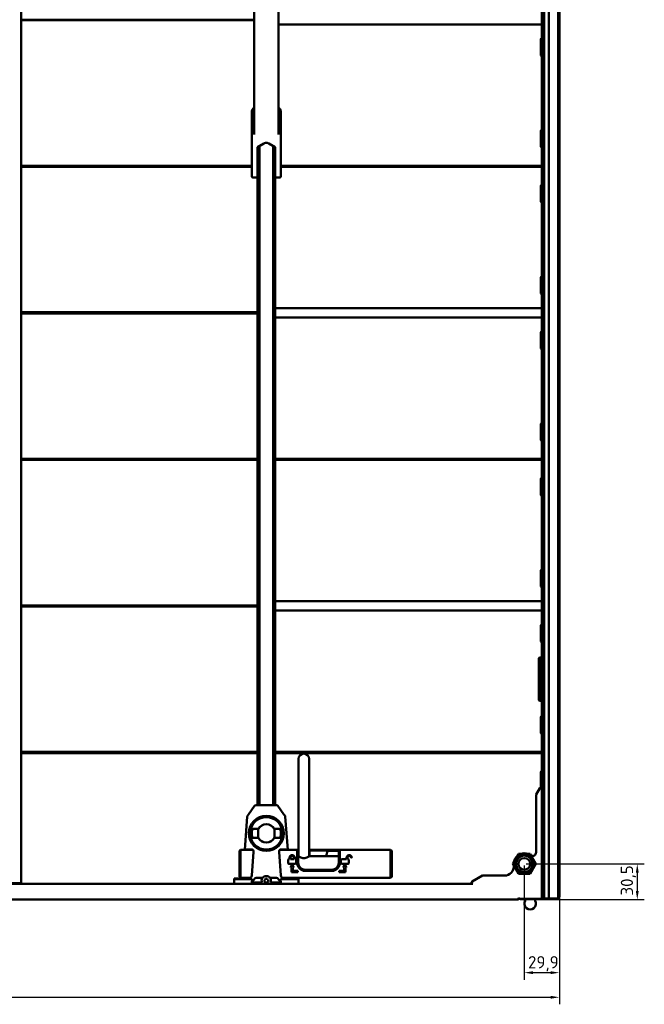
# Model space of a CAD drawing. Header units: millimetres. Extents: x 0 to 7913, y -180 to 2523.
# Tile 25 of 59: x 980 to 1512, y 1050 to 1890. Entities that reach past the tile are written whole.
import ezdxf

# ---------------------------------------------------------------- set-up
doc = ezdxf.new("R2010")
doc.units = ezdxf.units.MM
doc.header["$LTSCALE"] = 3
doc.layers.add('Bemaßung (ISO)', color=7, linetype='Continuous', lineweight=25)
doc.layers.add('Sichtbar (ISO)', color=7, linetype='Continuous', lineweight=50)
doc.styles.add('Notiztext (DIN)', font='isocpeur.ttf')
doc.dimstyles.new('Standard (DIN)', dxfattribs={"dimscale": 3, "dimtxt": 3.5, "dimasz": 2.5, "dimexe": 2, "dimexo": 0.5, "dimgap": 0.5, "dimtad": 1, "dimrnd": 1e-08, "dimtxsty": 'Notiztext (DIN)', "dimcen": 0.09, "dimdle": 10, "dimclrd": 256, "dimclre": 256, "dimclrt": 256, "dimadec": 0, "dimazin": 0, "dimtfac": 1, "dimtmove": 0, "dimatfit": 3, "dimfxl": 1, "dimtolj": 1, "dimtzin": 0, "dimlwd": -1, "dimlwe": -1, "dimarcsym": 0})

# ---------------------------------------------------------------- blocks, each defined once
blk = doc.blocks.new('*D15')
at = {"layer": 'Bemaßung (ISO)', "transparency": 16777216}
for p, q in [((440.01, 1140.22), (440.01, 1049.94)), ((1439.81, 1140.22), (1439.81, 1049.94)), ((447.51, 1055.94), (1432.31, 1055.94))]:
    blk.add_line(p, q, dxfattribs=at)
for points in [[(447.51, 1057.19), (447.51, 1054.69), (440.01, 1055.94)], [(1432.31, 1057.19), (1432.31, 1054.69), (1439.81, 1055.94)]]:
    blk.add_solid(points, dxfattribs=at)
at = {"layer": 'Defpoints', "color": 0, "transparency": 16777216}
for p in [(440.01, 1141.72), (1439.81, 1141.72), (1439.81, 1055.94)]:
    blk.add_point(p, dxfattribs=at)
at = {"layer": 'Bemaßung (ISO)', "transparency": 16777216, "insert": (924.45, 1070.04), "char_height": 10.5, "attachment_point": 1, "style": 'Notiztext (DIN)'}
blk.add_mtext('\\A1;999,8', dxfattribs=at)
blk = doc.blocks.new('*D18')
at = {"layer": 'Bemaßung (ISO)', "transparency": 16777216}
for p, q in [((1411.41, 1169.72), (1512.28, 1169.72)), ((1506.28, 1162.22), (1506.28, 1146.72)), ((1406.41, 1139.22), (1512.28, 1139.22))]:
    blk.add_line(p, q, dxfattribs=at)
for points in [[(1505.03, 1162.22), (1507.53, 1162.22), (1506.28, 1169.72)], [(1505.03, 1146.72), (1507.53, 1146.72), (1506.28, 1139.22)]]:
    blk.add_solid(points, dxfattribs=at)
at = {"layer": 'Defpoints', "color": 0, "transparency": 16777216}
for p in [(1409.91, 1169.72), (1404.91, 1139.22), (1506.28, 1139.22)]:
    blk.add_point(p, dxfattribs=at)
at = {"layer": 'Bemaßung (ISO)', "transparency": 16777216, "insert": (1492.18, 1142.68), "char_height": 10.5, "attachment_point": 1, "rotation": 90, "style": 'Notiztext (DIN)'}
blk.add_mtext('\\A1;30,5', dxfattribs=at)
blk = doc.blocks.new('*D19')
at = {"layer": 'Bemaßung (ISO)', "transparency": 16777216}
for p, q in [((1409.91, 1168.22), (1409.91, 1070.94)), ((1439.81, 1140.22), (1439.81, 1070.94)), ((1417.41, 1076.94), (1432.31, 1076.94))]:
    blk.add_line(p, q, dxfattribs=at)
for points in [[(1417.41, 1078.19), (1417.41, 1075.69), (1409.91, 1076.94)], [(1432.31, 1078.19), (1432.31, 1075.69), (1439.81, 1076.94)]]:
    blk.add_solid(points, dxfattribs=at)
at = {"layer": 'Defpoints', "color": 0, "transparency": 16777216}
for p in [(1409.91, 1169.72), (1439.81, 1141.72), (1439.81, 1076.94)]:
    blk.add_point(p, dxfattribs=at)
at = {"layer": 'Bemaßung (ISO)', "transparency": 16777216, "insert": (1413.07, 1091.04), "char_height": 10.5, "attachment_point": 1, "style": 'Notiztext (DIN)'}
blk.add_mtext('\\A1;29,9', dxfattribs=at)

msp = doc.modelspace()

# ---------------------------------------------------------------- linework, layer by layer
at = {"layer": 'Sichtbar (ISO)'}
for p, q in [((1426.906, 2139.216), (1426.906, 1140.216)), ((1430.906, 1140.216), (1430.906, 2139.216)), ((1438.906, 2139.091), (1438.906, 1140.341)), ((1439.806, 2137.716), (1439.806, 1141.716)), ((980.906, 1153.216), (980.906, 2126.216)), ((1424.906, 1233.716), (1424.906, 2045.716)), ((1179.695, 1965.231), (1179.422, 1876.011)), ((1200.117, 1965.231), (1200.389, 1876.011)), ((1179.464, 1889.632), (980.906, 1889.632)), ((1179.463, 1889.556), (980.906, 1889.556)), ((1179.462, 1889.231), (980.906, 1889.231)), ((1200.36, 1885.716), (1424.906, 1885.716)), ((1179.419, 1873.864), (1179.419, 1835.05)), ((1200.392, 1835.05), (1200.392, 1873.864)), ((1423.906, 1859.79), (1423.906, 1872.767)), ((1423.945, 1860.032), (1423.945, 1873.032)), ((1424.906, 1858.818), (1424.653, 1858.818)), ((1179.419, 1835.05), (1179.419, 1792.358)), ((1200.392, 1835.05), (1200.392, 1792.358)), ((1177.406, 1804.049), (1177.406, 1801.417)), ((1202.406, 1796.41), (1202.406, 1801.417)), ((1202.406, 1791.37), (1202.406, 1794.523)), ((1423.906, 1781.665), (1423.906, 1794.642)), ((1423.945, 1794.907), (1423.945, 1781.907)), ((1177.406, 1786.393), (1177.406, 1759.464)), ((1187.906, 1784.18), (1182.306, 1780.947)), ((1182.306, 1760.202), (1182.306, 1780.947)), ((1182.406, 1219.716), (1182.406, 1781.005)), ((1184.206, 1782.044), (1184.206, 1219.716)), ((1197.506, 1780.947), (1191.906, 1784.18)), ((1195.606, 1219.716), (1195.606, 1782.044)), ((1197.406, 1781.005), (1197.406, 1219.716)), ((1197.506, 1780.947), (1197.506, 1760.202)), ((1202.406, 1786.393), (1202.406, 1759.464)), ((1424.653, 1780.693), (1424.906, 1780.693)), ((980.906, 1765.202), (1177.406, 1765.202)), ((980.906, 1764.876), (1177.406, 1764.876)), ((980.906, 1764.801), (1177.406, 1764.801)), ((1177.406, 1764.632), (980.906, 1764.632)), ((1177.406, 1764.556), (980.906, 1764.556)), ((1177.406, 1764.231), (980.906, 1764.231)), ((1182.306, 1765.202), (1182.406, 1765.202)), ((1182.306, 1764.876), (1182.406, 1764.876)), ((1182.306, 1764.801), (1182.406, 1764.801)), ((1182.406, 1764.632), (1182.306, 1764.632)), ((1182.406, 1764.556), (1182.306, 1764.556)), ((1182.406, 1764.231), (1182.306, 1764.231)), ((1197.406, 1765.202), (1197.506, 1765.202)), ((1197.406, 1764.876), (1197.506, 1764.876)), ((1197.406, 1764.801), (1197.506, 1764.801)), ((1197.506, 1764.632), (1197.406, 1764.632)), ((1197.506, 1764.556), (1197.406, 1764.556)), ((1197.506, 1764.231), (1197.406, 1764.231)), ((1202.406, 1765.202), (1424.906, 1765.202)), ((1202.406, 1764.876), (1424.906, 1764.876)), ((1202.406, 1764.801), (1424.906, 1764.801)), ((1424.906, 1764.632), (1202.406, 1764.632)), ((1424.906, 1764.556), (1202.406, 1764.556)), ((1424.906, 1764.231), (1202.406, 1764.231)), ((1177.406, 1759.464), (1177.406, 1756.415)), ((1177.406, 1756.246), (1177.406, 1756.415)), ((1178.388, 1755.246), (1182.306, 1755.178)), ((1182.306, 1755.447), (1182.306, 1759.711)), ((1182.306, 1755.447), (1182.306, 1755.178)), ((1197.506, 1759.711), (1197.506, 1755.447)), ((1197.506, 1755.178), (1197.506, 1755.447)), ((1201.423, 1755.246), (1197.506, 1755.178)), ((1202.406, 1756.415), (1202.406, 1759.464)), ((1202.406, 1756.415), (1202.406, 1756.246)), ((1423.906, 1734.79), (1423.906, 1747.767)), ((1423.945, 1735.032), (1423.945, 1748.032)), ((1424.906, 1733.818), (1424.653, 1733.818)), ((1423.906, 1656.665), (1423.906, 1669.642)), ((1423.945, 1669.907), (1423.945, 1656.907)), ((1424.653, 1655.693), (1424.906, 1655.693)), ((980.906, 1640.202), (1182.406, 1640.202)), ((980.906, 1639.876), (1182.406, 1639.876)), ((980.906, 1639.801), (1182.406, 1639.801)), ((1182.406, 1639.632), (980.906, 1639.632)), ((1182.406, 1639.556), (980.906, 1639.556)), ((1182.406, 1639.231), (980.906, 1639.231)), ((1197.406, 1643.716), (1424.906, 1643.716)), ((1197.406, 1635.716), (1424.906, 1635.716)), ((1423.906, 1609.79), (1423.906, 1622.767)), ((1423.945, 1610.032), (1423.945, 1623.032)), ((1424.906, 1608.818), (1424.653, 1608.818)), ((1423.906, 1531.665), (1423.906, 1544.642)), ((1423.945, 1544.907), (1423.945, 1531.907)), ((1424.653, 1530.693), (1424.906, 1530.693)), ((980.906, 1515.202), (1182.406, 1515.202)), ((980.906, 1514.876), (1182.406, 1514.876)), ((980.906, 1514.801), (1182.406, 1514.801)), ((1182.406, 1514.632), (980.906, 1514.632)), ((1182.406, 1514.556), (980.906, 1514.556)), ((1182.406, 1514.231), (980.906, 1514.231)), ((1197.406, 1515.202), (1424.906, 1515.202)), ((1197.406, 1514.876), (1424.906, 1514.876)), ((1197.406, 1514.801), (1424.906, 1514.801)), ((1424.906, 1514.632), (1197.406, 1514.632)), ((1424.906, 1514.556), (1197.406, 1514.556)), ((1424.906, 1514.231), (1197.406, 1514.231)), ((1423.906, 1484.79), (1423.906, 1497.767)), ((1423.945, 1485.032), (1423.945, 1498.032)), ((1424.906, 1483.818), (1424.653, 1483.818)), ((1423.906, 1406.665), (1423.906, 1419.642)), ((1423.945, 1419.907), (1423.945, 1406.907)), ((1424.653, 1405.693), (1424.906, 1405.693)), ((980.906, 1390.202), (1182.406, 1390.202)), ((980.906, 1389.876), (1182.406, 1389.876)), ((980.906, 1389.801), (1182.406, 1389.801)), ((1182.406, 1389.632), (980.906, 1389.632)), ((1182.406, 1389.556), (980.906, 1389.556)), ((1182.406, 1389.231), (980.906, 1389.231)), ((1197.406, 1393.716), (1424.906, 1393.716)), ((1197.406, 1385.716), (1424.906, 1385.716)), ((1423.906, 1359.79), (1423.906, 1372.767)), ((1423.945, 1360.032), (1423.945, 1373.032)), ((1424.906, 1358.818), (1424.653, 1358.818)), ((1422.906, 1345.716), (1422.406, 1345.216)), ((1422.406, 1343.605), (1422.406, 1345.216)), ((1422.906, 1345.716), (1424.406, 1345.716)), ((1422.906, 1343.959), (1422.906, 1345.716)), ((1422.906, 1343.959), (1422.906, 1336.474)), ((1424.406, 1345.716), (1424.906, 1345.216)), ((1424.406, 1345.716), (1424.406, 1343.959)), ((1424.406, 1336.474), (1424.406, 1343.959)), ((1422.406, 1343.605), (1422.406, 1336.12)), ((1422.406, 1332.231), (1422.406, 1336.12)), ((1422.906, 1332.231), (1422.906, 1336.474)), ((1424.406, 1336.474), (1424.406, 1332.231)), ((1422.406, 1332.231), (1422.406, 1314.716)), ((1422.906, 1332.231), (1422.906, 1314.716)), ((1424.406, 1314.716), (1424.406, 1332.231)), ((1422.406, 1309.216), (1422.406, 1314.716)), ((1422.906, 1308.716), (1422.906, 1314.716)), ((1424.406, 1314.716), (1424.406, 1308.716)), ((1422.906, 1308.716), (1422.406, 1309.216)), ((1424.406, 1308.716), (1422.906, 1308.716)), ((1424.406, 1308.716), (1424.906, 1309.216)), ((1423.906, 1281.665), (1423.906, 1294.642)), ((1423.945, 1294.907), (1423.945, 1281.907)), ((1424.653, 1280.693), (1424.906, 1280.693)), ((980.906, 1265.202), (1182.406, 1265.202)), ((980.906, 1264.876), (1182.406, 1264.876)), ((980.906, 1264.801), (1182.406, 1264.801)), ((1182.406, 1264.632), (980.906, 1264.632)), ((1182.406, 1264.556), (980.906, 1264.556)), ((1182.406, 1264.231), (980.906, 1264.231)), ((1197.406, 1265.202), (1424.906, 1265.202)), ((1197.406, 1264.876), (1424.906, 1264.876)), ((1197.406, 1264.801), (1424.906, 1264.801)), ((1424.906, 1264.632), (1197.406, 1264.632)), ((1424.906, 1264.556), (1197.406, 1264.556)), ((1424.906, 1264.231), (1197.406, 1264.231)), ((1217.406, 1176.266), (1217.406, 1259.216)), ((1226.406, 1176.266), (1226.406, 1259.216)), ((1423.906, 1234.79), (1423.906, 1247.767)), ((1423.945, 1235.032), (1423.945, 1248.032)), ((1419.906, 1228.788), (1423.04, 1234.216)), ((1419.906, 1179.463), (1419.906, 1228.788)), ((1424.906, 1233.818), (1424.9, 1233.818)), ((1424.906, 1233.716), (1424.906, 1140.816)), ((1179.957, 1219.288), (1174.839, 1211.94)), ((1183.114, 1219.716), (1180.777, 1219.716)), ((1183.114, 1219.716), (1196.697, 1219.716)), ((1199.034, 1219.716), (1196.697, 1219.716)), ((1204.972, 1211.94), (1199.854, 1219.288)), ((1173.699, 1210.053), (1171.689, 1181.716)), ((1174.839, 1211.94), (1173.877, 1210.558)), ((1205.934, 1210.558), (1204.972, 1211.94)), ((1208.122, 1181.716), (1206.113, 1210.053)), ((1177.873, 1199.615), (1183.036, 1199.615)), ((1177.981, 1199.466), (1183.123, 1199.466)), ((1182.906, 1199.466), (1182.906, 1191.966)), ((1182.945, 1191.966), (1182.945, 1199.466)), ((1196.688, 1199.466), (1201.83, 1199.466)), ((1196.775, 1199.615), (1201.938, 1199.615)), ((1196.866, 1199.466), (1196.866, 1191.966)), ((1196.906, 1191.966), (1196.906, 1199.466)), ((1183.036, 1191.818), (1177.873, 1191.818)), ((1183.123, 1191.966), (1177.981, 1191.966)), ((1201.83, 1191.966), (1196.688, 1191.966)), ((1201.938, 1191.818), (1196.775, 1191.818)), ((1167.906, 1181.716), (1166.906, 1180.716)), ((1166.906, 1179.216), (1166.906, 1180.716)), ((1166.906, 1160.216), (1166.906, 1179.216)), ((1178.53, 1181.716), (1167.906, 1181.716)), ((1167.906, 1179.216), (1167.906, 1181.716)), ((1167.906, 1160.216), (1167.906, 1179.216)), ((1172.599, 1181.916), (1172.045, 1181.916)), ((1172.732, 1181.916), (1172.599, 1181.916)), ((1172.732, 1181.916), (1178.042, 1181.916)), ((1179.036, 1179.916), (1177.405, 1159.716)), ((1200.775, 1179.916), (1202.406, 1159.716)), ((1216.156, 1181.716), (1201.281, 1181.716)), ((1201.769, 1181.916), (1207.079, 1181.916)), ((1207.212, 1181.916), (1207.079, 1181.916)), ((1207.212, 1181.916), (1207.766, 1181.916)), ((1217.406, 1181.716), (1216.156, 1181.716)), ((1216.156, 1181.716), (1216.156, 1179.216)), ((1217.156, 1180.716), (1216.156, 1181.716)), ((1216.156, 1170.716), (1216.156, 1179.216)), ((1217.156, 1180.716), (1217.156, 1179.216)), ((1217.406, 1180.716), (1217.156, 1180.716)), ((1217.156, 1170.716), (1217.156, 1179.216)), ((1217.406, 1176.266), (1217.156, 1176.266)), ((1227.656, 1181.716), (1226.406, 1181.716)), ((1226.656, 1180.716), (1226.406, 1180.716)), ((1251.656, 1176.266), (1226.406, 1176.266)), ((1227.656, 1181.716), (1226.656, 1180.716)), ((1226.656, 1179.434), (1226.656, 1180.716)), ((1226.656, 1180.716), (1227.121, 1180.716)), ((1226.656, 1179.434), (1226.656, 1176.266)), ((1227.656, 1181.716), (1228.656, 1181.716)), ((1228.656, 1181.716), (1239.859, 1181.716)), ((1228.656, 1181.075), (1239.859, 1181.075)), ((1239.859, 1181.716), (1240.859, 1181.716)), ((1245.906, 1181.716), (1240.859, 1181.716)), ((1240.859, 1181.716), (1241.859, 1180.716)), ((1241.394, 1180.716), (1241.859, 1180.716)), ((1245.906, 1180.716), (1241.859, 1180.716)), ((1241.859, 1179.434), (1241.859, 1180.716)), ((1245.906, 1181.716), (1246.906, 1181.716)), ((1245.906, 1180.716), (1246.906, 1180.716)), ((1252.656, 1181.716), (1246.906, 1181.716)), ((1251.656, 1180.716), (1246.906, 1180.716)), ((1251.656, 1180.716), (1252.656, 1181.716)), ((1251.656, 1179.216), (1251.656, 1180.716)), ((1251.656, 1179.216), (1251.656, 1170.716)), ((1252.656, 1181.716), (1295.906, 1181.716)), ((1252.656, 1179.216), (1252.656, 1181.716)), ((1252.656, 1179.216), (1252.656, 1170.716)), ((1295.906, 1181.716), (1296.906, 1180.716)), ((1295.906, 1181.716), (1295.906, 1179.216)), ((1295.906, 1179.216), (1295.906, 1160.216)), ((1296.906, 1180.716), (1296.906, 1179.216)), ((1296.906, 1179.216), (1296.906, 1160.216)), ((1400.091, 1169.702), (1404.985, 1178.209)), ((1404.985, 1178.209), (1414.8, 1178.223)), ((1414.8, 1178.223), (1419.72, 1169.731)), ((1208.406, 1172.966), (1208.406, 1170.466)), ((1209.656, 1173.716), (1209.156, 1173.716)), ((1209.156, 1169.716), (1214.656, 1169.716)), ((1209.656, 1174.966), (1209.656, 1173.716)), ((1210.406, 1173.716), (1210.406, 1174.966)), ((1213.406, 1173.716), (1210.406, 1173.716)), ((1211.906, 1169.314), (1210.406, 1166.716)), ((1213.406, 1166.716), (1211.906, 1169.314)), ((1213.406, 1174.966), (1213.406, 1173.716)), ((1214.156, 1173.716), (1214.156, 1174.966)), ((1214.656, 1173.716), (1214.156, 1173.716)), ((1215.406, 1170.466), (1215.406, 1172.966)), ((1253.406, 1172.966), (1253.406, 1170.466)), ((1258.406, 1173.716), (1254.156, 1173.716)), ((1254.156, 1169.716), (1259.656, 1169.716)), ((1256.906, 1169.314), (1255.406, 1166.716)), ((1258.406, 1166.716), (1256.906, 1169.314)), ((1258.406, 1174.966), (1258.406, 1173.716)), ((1259.156, 1173.716), (1259.156, 1174.966)), ((1259.656, 1173.716), (1259.156, 1173.716)), ((1260.406, 1170.466), (1260.406, 1172.966)), ((1405.011, 1161.209), (1400.091, 1169.702)), ((1419.72, 1169.731), (1414.826, 1161.223)), ((1166.906, 1158.716), (1166.906, 1160.216)), ((1167.906, 1157.716), (1167.906, 1160.216)), ((1210.406, 1166.716), (1211.406, 1166.716)), ((1211.406, 1166.716), (1211.406, 1162.716)), ((1211.406, 1162.716), (1216.906, 1162.716)), ((1212.406, 1166.716), (1213.406, 1166.716)), ((1212.406, 1163.716), (1212.406, 1166.716)), ((1216.906, 1163.716), (1212.406, 1163.716)), ((1216.906, 1162.716), (1216.906, 1163.716)), ((1245.656, 1164.716), (1223.156, 1164.716)), ((1245.656, 1163.716), (1223.156, 1163.716)), ((1251.906, 1163.716), (1251.906, 1162.716)), ((1256.406, 1163.716), (1251.906, 1163.716)), ((1251.906, 1162.716), (1257.406, 1162.716)), ((1255.406, 1166.716), (1256.406, 1166.716)), ((1256.406, 1166.716), (1256.406, 1163.716)), ((1257.406, 1166.716), (1258.406, 1166.716)), ((1257.406, 1162.716), (1257.406, 1166.716)), ((1295.906, 1160.216), (1295.906, 1157.716)), ((1296.906, 1160.216), (1296.906, 1158.716)), ((1365.406, 1154.582), (1374.298, 1159.716)), ((1374.298, 1159.716), (1393.024, 1159.716)), ((1414.826, 1161.223), (1405.011, 1161.209)), ((513.906, 1152.716), (1365.906, 1152.716)), ((971.306, 1153.216), (980.906, 1153.216)), ((1162.406, 1157.164), (1162.406, 1156.797)), ((1162.406, 1152.716), (1162.406, 1156.797)), ((1170.109, 1157.216), (1165.405, 1157.216)), ((1165.405, 1156.745), (1177.915, 1156.745)), ((1167.906, 1157.716), (1166.906, 1158.716)), ((1175.684, 1157.716), (1167.906, 1157.716)), ((1169.987, 1157.716), (1169.952, 1157.216)), ((1170.109, 1157.216), (1170.854, 1156.963)), ((1177.915, 1156.745), (1170.986, 1156.955)), ((1176.088, 1157.716), (1175.684, 1157.716)), ((1177.671, 1153.716), (1179.808, 1156.964)), ((1177.915, 1156.745), (1177.671, 1153.716)), ((1177.671, 1153.716), (1186.25, 1153.716)), ((1186.687, 1157.716), (1181.173, 1157.716)), ((1198.638, 1157.716), (1193.124, 1157.716)), ((1193.561, 1153.716), (1202.14, 1153.716)), ((1202.14, 1153.716), (1200.003, 1156.964)), ((1201.896, 1156.745), (1208.944, 1156.959)), ((1201.896, 1156.745), (1214.406, 1156.745)), ((1201.896, 1156.745), (1202.14, 1153.716)), ((1204.127, 1157.716), (1203.723, 1157.716)), ((1295.906, 1157.716), (1204.127, 1157.716)), ((1208.944, 1156.959), (1208.891, 1157.716)), ((1209.702, 1157.216), (1208.944, 1156.959)), ((1214.406, 1157.216), (1209.702, 1157.216)), ((1209.859, 1157.216), (1209.824, 1157.716)), ((1217.406, 1156.797), (1217.406, 1157.164)), ((1217.406, 1152.716), (1217.406, 1156.797)), ((1296.906, 1158.716), (1295.906, 1157.716)), ((1404.906, 1139.216), (474.906, 1139.216)), ((1404.906, 1139.716), (1404.906, 1140.816)), ((1405.906, 1139.816), (1404.906, 1140.816)), ((1404.906, 1140.202), (1405.52, 1140.202)), ((1404.906, 1139.876), (1405.846, 1139.876)), ((1404.906, 1139.801), (1409.884, 1139.801)), ((1404.906, 1139.716), (1404.906, 1139.216)), ((1423.906, 1139.816), (1405.906, 1139.816)), ((1419.927, 1139.801), (1439.767, 1139.801)), ((1424.906, 1140.816), (1423.906, 1139.816)), ((1423.966, 1139.876), (1439.578, 1139.876)), ((1424.291, 1140.202), (1438.824, 1140.202)), ((1424.906, 1140.216), (1424.906, 1140.816)), ((1425.406, 1140.216), (1424.906, 1140.216)), ((1426.406, 1140.216), (1425.406, 1140.216)), ((1426.906, 1140.216), (1426.406, 1140.216)), ((1426.906, 1140.216), (1427.406, 1140.216)), ((1430.906, 1140.216), (1427.406, 1140.216)), ((1431.406, 1140.216), (1430.906, 1140.216)), ((1433.906, 1140.216), (1431.406, 1140.216)), ((1438.306, 1140.216), (1433.906, 1140.216)), ((1439.578, 1139.876), (1439.578, 1140.922)), ((1439.578, 1139.876), (1439.804, 1139.786)), ((1439.78, 1139.801), (1439.78, 1141.443))]:
    msp.add_line(p, q, dxfattribs=at)
for centre, radius in [((1189.906, 1195.716), 14.913), ((1189.906, 1195.716), 13.878), ((1409.906, 1169.716), 8.2), ((1409.906, 1169.716), 7), ((1409.906, 1169.716), 5), ((1189.906, 1155.341), 1.6)]:
    msp.add_circle(centre, radius, dxfattribs=at)
for centre, radius, start, end in [((1424.906, 1872.779), 0.993, 90, 165.251342), ((1424.906, 1859.779), 0.993, 165.251342, 255.251342), ((1424.906, 1794.654), 0.993, 90, 165.251342), ((1424.906, 1781.654), 0.993, 165.251342, 255.251342), ((1178.406, 1756.246), 1, 180, 269), ((1201.406, 1756.246), 1, 271, 0), ((1424.906, 1747.779), 0.993, 90, 165.251342), ((1424.906, 1734.779), 0.993, 165.251342, 255.251342), ((1424.906, 1669.654), 0.993, 90, 165.251342), ((1424.906, 1656.654), 0.993, 165.251342, 255.251342), ((1424.906, 1622.779), 0.993, 90, 165.251342), ((1424.906, 1609.779), 0.993, 165.251342, 255.251342), ((1424.906, 1544.654), 0.993, 90, 165.251342), ((1424.906, 1531.654), 0.993, 165.251342, 255.251342), ((1424.906, 1497.779), 0.993, 90, 165.251342), ((1424.906, 1484.779), 0.993, 165.251342, 255.251342), ((1424.906, 1419.654), 0.993, 90, 165.251342), ((1424.906, 1406.654), 0.993, 165.251342, 255.251342), ((1424.906, 1372.779), 0.993, 90, 165.251342), ((1424.906, 1359.779), 0.993, 165.251342, 255.251342), ((1424.906, 1294.654), 0.993, 90, 165.251342), ((1424.906, 1281.654), 0.993, 165.251342, 255.251342), ((1221.906, 1259.216), 4.5, 0, 180), ((1424.906, 1247.779), 0.993, 90, 165.251342), ((1423.906, 1233.716), 1, 0, 150), ((1424.906, 1234.779), 0.993, 165.251342, 183.609061), ((1180.777, 1218.716), 1, 90, 145.144602), ((1199.034, 1218.716), 1, 34.855398, 90), ((1189.906, 1195.716), 7.898, 29.575253, 150.424747), ((1189.906, 1195.716), 7.75, 28.938528, 151.061472), ((1189.906, 1195.716), 12.648, 162.048541, 197.951459), ((1189.906, 1195.716), 12.5, 162.542397, 197.457603), ((1189.906, 1195.716), 12.5, 342.542397, 17.457603), ((1189.906, 1195.716), 12.648, 342.048541, 17.951459), ((1189.906, 1195.716), 7.898, 209.575253, 330.424747), ((1189.906, 1195.716), 7.75, 208.938528, 331.061472), ((1211.906, 1174.966), 2.25, 0, 180), ((1211.906, 1174.966), 1.5, 0, 180), ((1245.906, 1176.434), 4.75, 153.612156, 182.021023), ((1239.859, 1179.434), 2, 333.612304, 39.884513), ((1260.656, 1174.966), 2.25, 19.471221, 180), ((1260.656, 1174.966), 1.5, 19.471221, 180), ((1262.423, 1175.591), 0.375, 199.471221, 19.471221), ((1409.906, 1169.716), 9, 130.896791, 169.273063), ((1409.906, 1169.716), 9, 70.896791, 109.273063), ((1416.906, 1179.463), 3, 245.567156, 0), ((1209.156, 1172.966), 0.75, 90, 180), ((1209.156, 1170.466), 0.75, 180, 270), ((1214.656, 1172.966), 0.75, 0, 90), ((1214.656, 1170.466), 0.75, 270, 0), ((1223.156, 1170.716), 7, 180, 270), ((1223.156, 1170.716), 6, 180, 270.000002), ((1245.656, 1170.716), 7, 270, 0), ((1245.656, 1170.716), 6, 270, 0), ((1254.156, 1172.966), 0.75, 90, 180), ((1254.156, 1170.466), 0.75, 180, 270), ((1259.656, 1172.966), 0.75, 0, 90), ((1259.656, 1170.466), 0.75, 270, 0), ((1393.024, 1167.716), 8, 270, 2.805111), ((1189.906, 1155.341), 4, 36.423574, 143.576426), ((1189.906, 1155.341), 4, 143.576426, 203.969482), ((1189.906, 1155.341), 4, 336.030518, 36.423574), ((1365.906, 1153.716), 1, 120, 270), ((1409.709, 1138.816), 1, 330, 90), ((1414.906, 1135.816), 5, 150, 30), ((1420.102, 1138.816), 1, 90, 210)]:
    msp.add_arc(centre, radius, start, end, dxfattribs=at)
for centre, major_axis, ratio, start_param, end_param in [((1182.306, 1760.628), (0, 1.039), 0.0000149, 1.9925987, 2.6506709), ((1197.506, 1760.628), (0, -1.039), 0.0000113, 0.4909439, 1.1490616), ((1174.698, 1209.987), (-0.574, -0.825), 0.9948028, 4.712389, 5.2522323), ((1205.113, 1209.987), (0.574, -0.825), 0.9948028, 1.030953, 1.5707963), ((1171.903, 1179.916), (-0.142, -2), 0.0522778, 3.1454153, 3.5963366), ((1177.881, 1179.916), (-0.241, -1.995), 0.5717853, 1.6396082, 3.2104045), ((1201.93, 1179.916), (-0.241, 1.995), 0.5717853, 6.2143735, 7.7851698), ((1207.908, 1179.916), (-0.142, 2), 0.0522778, 5.8284414, 6.2793636), ((1228.653, 1179.435), (-0.66, -1.887), 0.999217, 4.352359, 5.0490153), ((1227.837, 591.946), (0.823, 589.129), 0.0746284, 0.0001013, 0.0350046), ((1240.614, 766.436), (-0.761, 414.639), 0.0889515, 6.2414201, 6.2830251), ((1176.25, 1159.716), (-0.241, -1.995), 0.5717853, 0.0688118, 1.6396082), ((1203.561, 1159.716), (0.241, -1.995), 0.5717853, 4.6435772, 6.2143735), ((1165.406, 1157.164), (3, 0), 0.017455, 1.570811, 3.1416074), ((1165.406, 1156.797), (3, 0), 0.017455, 3.1415779, 4.7123743), ((1171.856, 1156.964), (1.002, 0), 0.0174212, 3.1927427, 3.6626671), ((1181.052, 1156.216), (1.15, 1.06), 0.9224479, 0.7855666, 1.8342449), ((1198.759, 1156.216), (1.15, -1.06), 0.9224479, 1.3073477, 2.356026), ((1214.406, 1157.164), (3, 0), 0.017455, 6.2831706, 7.8539669), ((1214.406, 1156.797), (3, 0), 0.017455, 4.7124037, 6.2832), ((1438.822, 1140.702), (0.466, -0.186), 0.9955924, 5.0936824, 6.4737376)]:
    msp.add_ellipse(centre, major_axis=major_axis, ratio=ratio, start_param=start_param, end_param=end_param, dxfattribs=at)
for centre in [(1167.406, 1157.138), (1167.406, 1156.823), (1212.406, 1157.138), (1212.406, 1156.823)]:
    msp.add_ellipse(centre, major_axis=(1.3, 0), ratio=0.0174551, dxfattribs=at)
for points, knots in [([(1179.419, 1873.864), (1179.419, 1874.007), (1179.419, 1874.15), (1179.419, 1874.436), (1179.419, 1874.579), (1179.419, 1874.866), (1179.42, 1875.009), (1179.42, 1875.295), (1179.42, 1875.438), (1179.421, 1875.725), (1179.421, 1875.868), (1179.422, 1876.011)], [4.68640406, 4.68640406, 4.68640406, 4.68640406, 4.69141472, 4.69141472, 4.696425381, 4.696425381, 4.701436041, 4.701436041, 4.706446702, 4.706446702, 4.711457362, 4.711457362, 4.711457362, 4.711457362]), ([(1200.392, 1873.864), (1200.392, 1874.007), (1200.392, 1874.15), (1200.392, 1874.436), (1200.392, 1874.579), (1200.392, 1874.866), (1200.392, 1875.009), (1200.391, 1875.295), (1200.391, 1875.438), (1200.39, 1875.725), (1200.39, 1875.868), (1200.389, 1876.011)], [4.68640406, 4.68640406, 4.68640406, 4.68640406, 4.691414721, 4.691414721, 4.696425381, 4.696425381, 4.701436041, 4.701436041, 4.706446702, 4.706446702, 4.711457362, 4.711457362, 4.711457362, 4.711457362]), ([(1423.91, 1872.779), (1423.909, 1872.778), (1423.906, 1872.775), (1423.905, 1872.771), (1423.909, 1872.768), (1423.909, 1872.767)], [0, 0, 0, 0, 0.33333333, 0.66666667, 0.99957165, 0.99957165, 0.99957165, 0.99957165]), ([(1424.653, 1858.818), (1424.684, 1858.813), (1424.746, 1858.804), (1424.827, 1858.79), (1424.882, 1858.787), (1424.906, 1858.784)], [0, 0, 0, 0, 0.33333333, 0.66666667, 0.91653219, 0.91653219, 0.91653219, 0.91653219]), ([(1177.406, 1810.542), (1177.406, 1811.216), (1177.526, 1811.906), (1177.905, 1812.824), (1178.049, 1813.097), (1178.36, 1813.54), (1178.511, 1813.721), (1178.895, 1814.083), (1179.141, 1814.259), (1179.41, 1814.387)], [0, 0, 0, 0, 0.22409687, 0.22409687, 0.32229555, 0.32229555, 0.39545429, 0.39545429, 0.48573635, 0.48573635, 0.48573635, 0.48573635]), ([(1200.401, 1814.387), (1200.644, 1814.271), (1200.869, 1814.116), (1201.276, 1813.752), (1201.459, 1813.536), (1201.812, 1813.017), (1201.968, 1812.701), (1202.247, 1811.944), (1202.343, 1811.491), (1202.398, 1810.873), (1202.406, 1810.707), (1202.406, 1810.542)], [0, 0, 0, 0, 0.0816004, 0.0816004, 0.16891144, 0.16891144, 0.28086322, 0.28086322, 0.43143411, 0.43143411, 0.48646128, 0.48646128, 0.48646128, 0.48646128]), ([(1177.406, 1801.417), (1177.406, 1799.753), (1177.406, 1796.42), (1177.406, 1793.04), (1177.406, 1791.367), (1177.406, 1791.367)], [0, 0, 0, 0, 0.33333333, 0.66666667, 0.66671518, 0.66671518, 0.66671518, 0.66671518]), ([(1202.406, 1801.417), (1202.406, 1802.335), (1202.406, 1803.214), (1202.406, 1804.054), (1202.406, 1804.055)], [0, 0, 0, 0, 0.25, 0.25023895, 0.25023895, 0.25023895, 0.25023895]), ([(1423.91, 1794.654), (1423.909, 1794.653), (1423.906, 1794.65), (1423.905, 1794.646), (1423.909, 1794.643), (1423.909, 1794.642)], [0, 0, 0, 0, 0.33333333, 0.66666667, 0.99957165, 0.99957165, 0.99957165, 0.99957165]), ([(1187.906, 1784.18), (1188.043, 1784.259), (1188.187, 1784.332), (1188.827, 1784.605), (1189.376, 1784.716), (1190.435, 1784.716), (1190.984, 1784.605), (1191.624, 1784.332), (1191.768, 1784.259), (1191.906, 1784.18)], [-0.87122931, -0.87122931, -0.87122931, -0.87122931, -0.82303669, -0.82303669, -0.66424347, -0.66424347, -0.50545025, -0.50545025, -0.45725764, -0.45725764, -0.45725764, -0.45725764]), ([(1202.406, 1781.401), (1202.406, 1781.323), (1202.406, 1781.229), (1202.406, 1781.015), (1202.406, 1780.894), (1202.406, 1780.763)], [0.018919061, 0.018919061, 0.018919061, 0.018919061, 0.065080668, 0.065080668, 0.111643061, 0.111643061, 0.111643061, 0.111643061]), ([(1424.653, 1780.693), (1424.684, 1780.688), (1424.747, 1780.679), (1424.828, 1780.665), (1424.882, 1780.662), (1424.906, 1780.659)], [0, 0, 0, 0, 0.33333333, 0.66666667, 0.91612879, 0.91612879, 0.91612879, 0.91612879]), ([(1423.91, 1747.779), (1423.909, 1747.778), (1423.906, 1747.775), (1423.905, 1747.771), (1423.909, 1747.768), (1423.909, 1747.767)], [0, 0, 0, 0, 0.33333333, 0.66666667, 0.99957165, 0.99957165, 0.99957165, 0.99957165]), ([(1424.653, 1733.818), (1424.684, 1733.813), (1424.746, 1733.804), (1424.827, 1733.79), (1424.882, 1733.787), (1424.906, 1733.784)], [0, 0, 0, 0, 0.33333333, 0.66666667, 0.91653219, 0.91653219, 0.91653219, 0.91653219]), ([(1423.91, 1669.654), (1423.909, 1669.653), (1423.906, 1669.65), (1423.905, 1669.646), (1423.909, 1669.643), (1423.909, 1669.642)], [0, 0, 0, 0, 0.33333333, 0.66666667, 0.99957165, 0.99957165, 0.99957165, 0.99957165]), ([(1424.653, 1655.693), (1424.684, 1655.688), (1424.747, 1655.679), (1424.828, 1655.665), (1424.882, 1655.662), (1424.906, 1655.659)], [0, 0, 0, 0, 0.33333333, 0.66666667, 0.91612879, 0.91612879, 0.91612879, 0.91612879]), ([(1423.91, 1622.779), (1423.909, 1622.778), (1423.906, 1622.775), (1423.905, 1622.771), (1423.909, 1622.768), (1423.909, 1622.767)], [0, 0, 0, 0, 0.33333333, 0.66666667, 0.99957165, 0.99957165, 0.99957165, 0.99957165]), ([(1424.653, 1608.818), (1424.684, 1608.813), (1424.746, 1608.804), (1424.827, 1608.79), (1424.882, 1608.787), (1424.906, 1608.784)], [0, 0, 0, 0, 0.33333333, 0.66666667, 0.91653219, 0.91653219, 0.91653219, 0.91653219]), ([(1423.91, 1544.654), (1423.909, 1544.653), (1423.906, 1544.65), (1423.905, 1544.646), (1423.909, 1544.643), (1423.909, 1544.642)], [0, 0, 0, 0, 0.33333333, 0.66666667, 0.99957165, 0.99957165, 0.99957165, 0.99957165]), ([(1424.653, 1530.693), (1424.684, 1530.688), (1424.747, 1530.679), (1424.828, 1530.665), (1424.882, 1530.662), (1424.906, 1530.659)], [0, 0, 0, 0, 0.33333333, 0.66666667, 0.91612879, 0.91612879, 0.91612879, 0.91612879]), ([(1423.91, 1497.779), (1423.909, 1497.778), (1423.906, 1497.775), (1423.905, 1497.771), (1423.909, 1497.768), (1423.909, 1497.767)], [0, 0, 0, 0, 0.33333333, 0.66666667, 0.99957165, 0.99957165, 0.99957165, 0.99957165]), ([(1424.653, 1483.818), (1424.684, 1483.813), (1424.746, 1483.804), (1424.827, 1483.79), (1424.882, 1483.787), (1424.906, 1483.784)], [0, 0, 0, 0, 0.33333333, 0.66666667, 0.91653219, 0.91653219, 0.91653219, 0.91653219]), ([(1423.91, 1419.654), (1423.909, 1419.653), (1423.906, 1419.65), (1423.905, 1419.646), (1423.909, 1419.643), (1423.909, 1419.642)], [0, 0, 0, 0, 0.33333333, 0.66666667, 0.99957165, 0.99957165, 0.99957165, 0.99957165]), ([(1424.653, 1405.693), (1424.684, 1405.688), (1424.747, 1405.679), (1424.828, 1405.665), (1424.882, 1405.662), (1424.906, 1405.659)], [0, 0, 0, 0, 0.33333333, 0.66666667, 0.91612879, 0.91612879, 0.91612879, 0.91612879]), ([(1423.91, 1372.779), (1423.909, 1372.778), (1423.906, 1372.775), (1423.905, 1372.771), (1423.909, 1372.768), (1423.909, 1372.767)], [0, 0, 0, 0, 0.33333333, 0.66666667, 0.99957165, 0.99957165, 0.99957165, 0.99957165]), ([(1424.653, 1358.818), (1424.684, 1358.813), (1424.746, 1358.804), (1424.827, 1358.79), (1424.882, 1358.787), (1424.906, 1358.784)], [0, 0, 0, 0, 0.33333333, 0.66666667, 0.91653219, 0.91653219, 0.91653219, 0.91653219]), ([(1423.91, 1294.654), (1423.909, 1294.653), (1423.906, 1294.65), (1423.905, 1294.646), (1423.909, 1294.643), (1423.909, 1294.642)], [0, 0, 0, 0, 0.33333333, 0.66666667, 0.99957165, 0.99957165, 0.99957165, 0.99957165]), ([(1424.653, 1280.693), (1424.684, 1280.688), (1424.747, 1280.679), (1424.828, 1280.665), (1424.882, 1280.662), (1424.906, 1280.659)], [0, 0, 0, 0, 0.33333333, 0.66666667, 0.91612879, 0.91612879, 0.91612879, 0.91612879]), ([(1423.91, 1247.779), (1423.909, 1247.778), (1423.906, 1247.775), (1423.905, 1247.771), (1423.909, 1247.768), (1423.909, 1247.767)], [0, 0, 0, 0, 0.33333333, 0.66666667, 0.99957165, 0.99957165, 0.99957165, 0.99957165]), ([(1177.873, 1199.615), (1177.885, 1199.598), (1177.897, 1199.581), (1177.909, 1199.565), (1177.921, 1199.548), (1177.933, 1199.532), (1177.945, 1199.515), (1177.957, 1199.499), (1177.969, 1199.483), (1177.981, 1199.466)], [0, 0, 0, 0, 0.3333333, 0.3333333, 0.3333333, 0.6666667, 0.6666667, 0.6666667, 1, 1, 1, 1]), ([(1177.981, 1191.966), (1177.969, 1191.95), (1177.957, 1191.933), (1177.945, 1191.917), (1177.933, 1191.901), (1177.921, 1191.884), (1177.909, 1191.868), (1177.897, 1191.851), (1177.885, 1191.834), (1177.873, 1191.818)], [0, 0, 0, 0, 0.3333333, 0.3333333, 0.3333333, 0.6666667, 0.6666667, 0.6666667, 1, 1, 1, 1]), ([(1217.406, 1176.266), (1217.406, 1176.266), (1217.527, 1176.181), (1217.993, 1175.875), (1218.337, 1175.656), (1219.115, 1175.224), (1219.606, 1174.977), (1220.703, 1174.598), (1221.311, 1174.476), (1222.5, 1174.476), (1223.108, 1174.598), (1224.205, 1174.977), (1224.696, 1175.224), (1225.474, 1175.656), (1225.818, 1175.875), (1226.284, 1176.181), (1226.406, 1176.266), (1226.406, 1176.266)], [0.7086631, 0.7086631, 0.7086631, 0.7086631, 0.8846786, 0.8846786, 1.0606942, 1.0606942, 1.2390102, 1.2390102, 1.4173262, 1.4173262, 1.5956422, 1.5956422, 1.7739582, 1.7739582, 1.9499738, 1.9499738, 2.1259893, 2.1259893, 2.1259893, 2.1259893]), ([(1438.306, 1140.216), (1438.341, 1140.216), (1438.377, 1140.217), (1438.413, 1140.22), (1438.449, 1140.223), (1438.485, 1140.227), (1438.522, 1140.232), (1438.558, 1140.237), (1438.594, 1140.244), (1438.631, 1140.252), (1438.667, 1140.26), (1438.703, 1140.269), (1438.739, 1140.28)], [0, 0, 0, 0, 0.25, 0.25, 0.25, 0.5, 0.5, 0.5, 0.75, 0.75, 0.75, 1, 1, 1, 1]), ([(1438.739, 1140.28), (1438.753, 1140.284), (1438.765, 1140.288), (1438.777, 1140.292), (1438.79, 1140.296), (1438.801, 1140.3), (1438.811, 1140.304), (1438.822, 1140.308), (1438.831, 1140.311), (1438.84, 1140.315), (1438.849, 1140.318), (1438.857, 1140.321), (1438.864, 1140.324), (1438.871, 1140.327), (1438.877, 1140.329), (1438.882, 1140.331), (1438.887, 1140.334), (1438.892, 1140.335), (1438.895, 1140.337), (1438.899, 1140.338), (1438.901, 1140.34), (1438.903, 1140.34), (1438.905, 1140.341), (1438.906, 1140.341), (1438.906, 1140.341)], [0, 0, 0, 0, 0.125, 0.125, 0.125, 0.25, 0.25, 0.25, 0.375, 0.375, 0.375, 0.5, 0.5, 0.5, 0.625, 0.625, 0.625, 0.75, 0.75, 0.75, 0.875, 0.875, 0.875, 1, 1, 1, 1]), ([(1438.906, 1140.341), (1438.906, 1140.341), (1438.906, 1140.342), (1438.908, 1140.342), (1438.91, 1140.343), (1438.912, 1140.344), (1438.915, 1140.346), (1438.918, 1140.347), (1438.922, 1140.349), (1438.927, 1140.351), (1438.931, 1140.353), (1438.937, 1140.355), (1438.943, 1140.358), (1438.949, 1140.361), (1438.956, 1140.365), (1438.964, 1140.368), (1438.971, 1140.372), (1438.979, 1140.376), (1438.988, 1140.381), (1438.997, 1140.385), (1439.007, 1140.39), (1439.017, 1140.395), (1439.027, 1140.401), (1439.037, 1140.407), (1439.049, 1140.413), (1439.06, 1140.42), (1439.072, 1140.427), (1439.084, 1140.434), (1439.096, 1140.442), (1439.109, 1140.45), (1439.123, 1140.458), (1439.136, 1140.467), (1439.15, 1140.476), (1439.164, 1140.486), (1439.178, 1140.496), (1439.193, 1140.507), (1439.208, 1140.518), (1439.223, 1140.53), (1439.239, 1140.542), (1439.255, 1140.555), (1439.271, 1140.568), (1439.288, 1140.582), (1439.304, 1140.597), (1439.321, 1140.612), (1439.338, 1140.628), (1439.356, 1140.645)], [0, 0, 0, 0, 0.0666667, 0.0666667, 0.0666667, 0.1333333, 0.1333333, 0.1333333, 0.2, 0.2, 0.2, 0.2666667, 0.2666667, 0.2666667, 0.3333333, 0.3333333, 0.3333333, 0.4, 0.4, 0.4, 0.4666667, 0.4666667, 0.4666667, 0.5333333, 0.5333333, 0.5333333, 0.6, 0.6, 0.6, 0.6666667, 0.6666667, 0.6666667, 0.7333333, 0.7333333, 0.7333333, 0.8, 0.8, 0.8, 0.8666667, 0.8666667, 0.8666667, 0.9333333, 0.9333333, 0.9333333, 1, 1, 1, 1]), ([(1439.356, 1140.645), (1439.373, 1140.662), (1439.391, 1140.68), (1439.409, 1140.701), (1439.428, 1140.721), (1439.447, 1140.743), (1439.466, 1140.766), (1439.486, 1140.79), (1439.505, 1140.815), (1439.524, 1140.842), (1439.543, 1140.868), (1439.562, 1140.896), (1439.581, 1140.926), (1439.599, 1140.956), (1439.617, 1140.986), (1439.634, 1141.019), (1439.651, 1141.051), (1439.667, 1141.085), (1439.682, 1141.12), (1439.697, 1141.155), (1439.711, 1141.191), (1439.724, 1141.228), (1439.737, 1141.265), (1439.748, 1141.303), (1439.758, 1141.342), (1439.768, 1141.382), (1439.777, 1141.422), (1439.784, 1141.463), (1439.791, 1141.504), (1439.796, 1141.546), (1439.8, 1141.588), (1439.804, 1141.63), (1439.806, 1141.673), (1439.806, 1141.716)], [0, 0, 0, 0, 0.0909091, 0.0909091, 0.0909091, 0.1818182, 0.1818182, 0.1818182, 0.2727273, 0.2727273, 0.2727273, 0.3636364, 0.3636364, 0.3636364, 0.4545455, 0.4545455, 0.4545455, 0.5454545, 0.5454545, 0.5454545, 0.6363636, 0.6363636, 0.6363636, 0.7272727, 0.7272727, 0.7272727, 0.8181818, 0.8181818, 0.8181818, 0.9090909, 0.9090909, 0.9090909, 1, 1, 1, 1])]:
    msp.add_open_spline(points, degree=3, knots=knots, dxfattribs=at)
for points in [[(1423.945, 1873.032), (1423.94, 1873.003), (1423.931, 1872.947), (1423.917, 1872.864), (1423.913, 1872.808), (1423.91, 1872.779)], [(1179.41, 1814.387), (1179.413, 1814.388), (1179.416, 1814.39), (1179.419, 1814.391)], [(1200.392, 1814.391), (1200.395, 1814.39), (1200.398, 1814.388), (1200.401, 1814.387)], [(1177.406, 1804.049), (1177.406, 1806.216), (1177.406, 1808.38), (1177.406, 1810.542)], [(1202.406, 1810.542), (1202.406, 1809.871), (1202.406, 1809.201), (1202.406, 1808.53)], [(1202.406, 1806.456), (1202.406, 1807.184), (1202.406, 1807.875), (1202.406, 1808.53)], [(1202.406, 1806.456), (1202.406, 1805.656), (1202.406, 1804.855), (1202.406, 1804.055)], [(1177.406, 1786.393), (1177.406, 1788.05), (1177.406, 1789.708), (1177.406, 1791.367)], [(1179.399, 1791.706), (1179.412, 1791.921), (1179.419, 1792.138), (1179.419, 1792.358)], [(1200.392, 1792.358), (1200.392, 1792.138), (1200.399, 1791.921), (1200.412, 1791.706)], [(1202.406, 1796.41), (1202.406, 1795.781), (1202.406, 1795.152), (1202.406, 1794.523)], [(1202.406, 1791.37), (1202.406, 1789.711), (1202.406, 1788.052), (1202.406, 1786.393)], [(1423.945, 1794.907), (1423.94, 1794.878), (1423.931, 1794.822), (1423.917, 1794.739), (1423.913, 1794.683), (1423.91, 1794.654)], [(1423.945, 1748.032), (1423.94, 1748.003), (1423.931, 1747.947), (1423.917, 1747.864), (1423.913, 1747.808), (1423.91, 1747.779)], [(1423.945, 1669.907), (1423.94, 1669.878), (1423.931, 1669.822), (1423.917, 1669.739), (1423.913, 1669.683), (1423.91, 1669.654)], [(1423.945, 1623.032), (1423.94, 1623.003), (1423.931, 1622.947), (1423.917, 1622.864), (1423.913, 1622.808), (1423.91, 1622.779)], [(1423.945, 1544.907), (1423.94, 1544.878), (1423.931, 1544.822), (1423.917, 1544.739), (1423.913, 1544.683), (1423.91, 1544.654)], [(1423.945, 1498.032), (1423.94, 1498.003), (1423.931, 1497.947), (1423.917, 1497.864), (1423.913, 1497.808), (1423.91, 1497.779)], [(1423.945, 1419.907), (1423.94, 1419.878), (1423.931, 1419.822), (1423.917, 1419.739), (1423.913, 1419.683), (1423.91, 1419.654)], [(1423.945, 1373.032), (1423.94, 1373.003), (1423.931, 1372.947), (1423.917, 1372.864), (1423.913, 1372.808), (1423.91, 1372.779)], [(1423.945, 1294.907), (1423.94, 1294.878), (1423.931, 1294.822), (1423.917, 1294.739), (1423.913, 1294.683), (1423.91, 1294.654)], [(1423.945, 1248.032), (1423.94, 1248.003), (1423.931, 1247.947), (1423.917, 1247.864), (1423.913, 1247.808), (1423.91, 1247.779)], [(1424.903, 1233.785), (1424.904, 1233.785), (1424.905, 1233.785), (1424.906, 1233.784)], [(1183.123, 1199.466), (1183.114, 1199.483), (1183.094, 1199.515), (1183.065, 1199.565), (1183.046, 1199.598), (1183.036, 1199.615)], [(1196.775, 1199.615), (1196.765, 1199.598), (1196.746, 1199.565), (1196.717, 1199.515), (1196.698, 1199.483), (1196.688, 1199.466)], [(1201.83, 1199.466), (1201.842, 1199.483), (1201.866, 1199.515), (1201.902, 1199.565), (1201.926, 1199.598), (1201.938, 1199.615)], [(1183.036, 1191.818), (1183.046, 1191.834), (1183.065, 1191.868), (1183.094, 1191.917), (1183.114, 1191.95), (1183.123, 1191.966)], [(1196.688, 1191.966), (1196.698, 1191.95), (1196.717, 1191.917), (1196.746, 1191.868), (1196.765, 1191.834), (1196.775, 1191.818)], [(1201.938, 1191.818), (1201.926, 1191.834), (1201.902, 1191.868), (1201.866, 1191.917), (1201.842, 1191.95), (1201.83, 1191.966)]]:
    msp.add_open_spline(points, degree=3, dxfattribs=at)

# ---------------------------------------------------------------- dimensions: what is measured, and where the dimension line sits
at = {"layer": 'Bemaßung (ISO)'}
for base, p2, angle, picture, middle in [((1506.275, 1139.216), (1404.906, 1139.216), 90, '*D18', (1506.275, 1154.496)), ((1439.806, 1076.938), (1439.806, 1141.716), 180, '*D19', (1424.886, 1076.938))]:
    dim = msp.add_linear_dim(base=base, p1=(1409.906, 1169.716), p2=p2, angle=angle, dimstyle='Standard (DIN)', override={"dimgap": 0.5, "dimdec": 2, "dimtol": 0, "dimlim": 0, "dimtp": 0, "dimtm": 0, "dimtdec": 2, "dimtofl": 0, "dimatfit": 1}, dxfattribs=at)
    dim.commit()
    dim.dimension.update_dxf_attribs({"geometry": picture, "text_midpoint": middle, "dimtype": 160})
dim = msp.add_linear_dim(base=(1439.806, 1055.938), p1=(440.006, 1141.716), p2=(1439.806, 1141.716), dimstyle='Standard (DIN)', override={"dimgap": 0.5, "dimdec": 2, "dimtol": 0, "dimlim": 0, "dimtp": 0, "dimtm": 0, "dimtdec": 2, "dimtofl": 0, "dimatfit": 1}, dxfattribs=at)
dim.commit()
dim.dimension.update_dxf_attribs({"geometry": '*D15', "text_midpoint": (939.936, 1055.938), "dimtype": 160})

doc.saveas('drawing.dxf')
